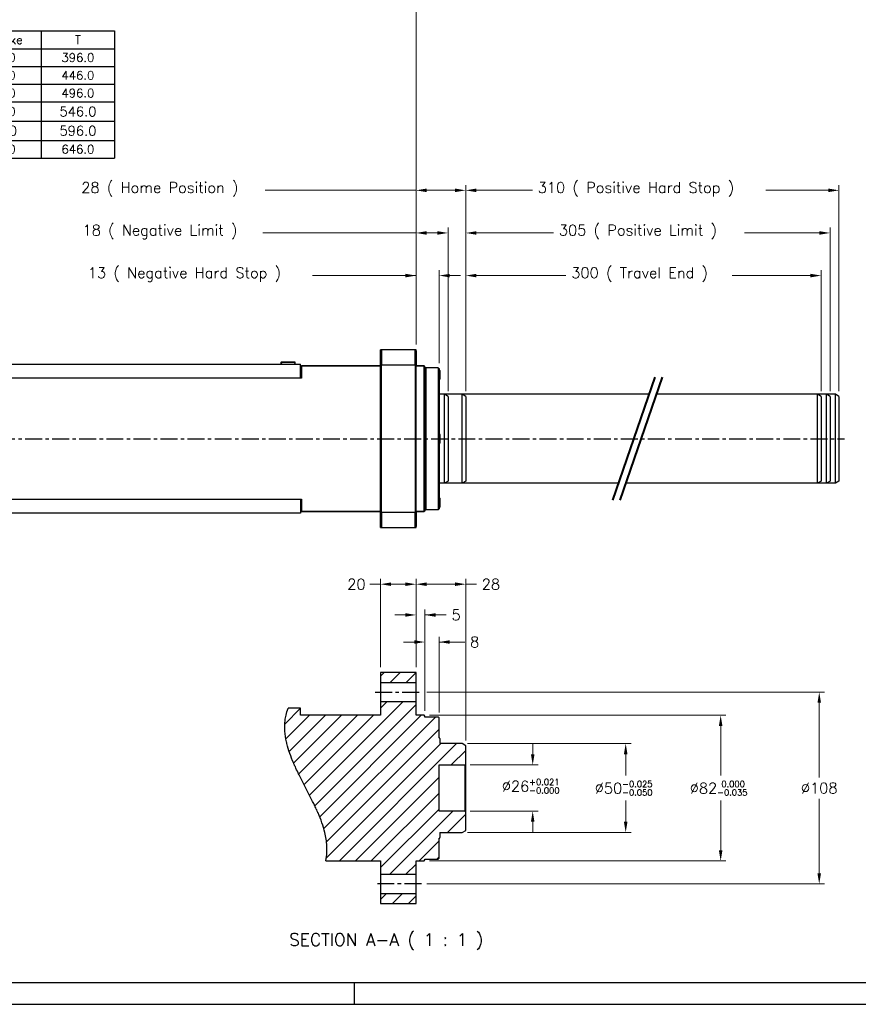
# Model space of a CAD drawing. Extents: x -428 to 763, y 561 to 1437.
# Tile 4 of 12: x -21 to 451, y 596 to 1150. Entities that reach past the tile are written whole.
import ezdxf

# ---------------------------------------------------------------- set-up
doc = ezdxf.new("R2010")
doc.units = 0
doc.header["$LTSCALE"] = 25.4
for name, pattern in [('AM_ISO08W050x2', [9, 6, -0.75, 1.5, -0.75]), ('CENTER', [2, 1.25, -0.25, 0.25, -0.25]), ('CHAIN', [0.3543, 0.2362, -0.0295, 0.0591, -0.0295]), ('PHANTOM', [63.5, 31.75, -6.35, 6.35, -6.35, 6.35, -6.35])]:
    doc.linetypes.add(name, pattern=pattern)
doc.layers.get('0').update_dxf_attribs({"linetype": 'CONTINUOUS'})
doc.layers.get('Defpoints').update_dxf_attribs({"linetype": 'CONTINUOUS'})
for name, color, linetype in [('ATA-CENTER', 133, 'CENTER'), ('ATA-HATCH', 252, 'CONTINUOUS'), ('ATA-TEXT', 7, 'CONTINUOUS')]:
    doc.layers.add(name, color=color, linetype=linetype)
doc.layers.add('ATA-DIM', color=252, linetype='CONTINUOUS', lineweight=25)
doc.layers.add('ATA-SECTION', color=3, linetype='CHAIN', lineweight=40)
doc.styles.get("Standard").update_dxf_attribs({"font": 'simplex.shx'})
doc.dimstyles.new('ata_A0', dxfattribs={"dimtxt": 6, "dimasz": 6, "dimexe": 3, "dimexo": 3, "dimgap": 3, "dimtad": 0, "dimtih": 1, "dimtoh": 1, "dimdec": 6, "dimdsep": 46, "dimtxsty": 'Standard', "dimcen": 0, "dimclrd": 252, "dimclre": 252, "dimclrt": 4, "dimadec": 6, "dimazin": 2, "dimtfac": 1, "dimtdec": 6, "dimtofl": 0, "dimtmove": 0, "dimatfit": 3, "dimfxl": 0, "dimtolj": 1, "dimtzin": 0, "dimlwd": 0, "dimlwe": 0, "dimarcsym": 0})

# ---------------------------------------------------------------- blocks, each defined once
blk = doc.blocks.new('*D8408')
at = {"layer": 'ATA-DIM', "color": 252, "lineweight": 0}
for p, q in [((231.35, 742.69), (323.35, 742.69)), ((320.35, 736.69), (320.35, 724.69)), ((320.35, 698.69), (320.35, 710.69)), ((231.35, 692.69), (323.35, 692.69))]:
    blk.add_line(p, q, dxfattribs=at)
at = {"layer": 'ATA-DIM', "color": 252}
for points in [[(321.35, 736.69), (319.35, 736.69), (320.35, 742.69)], [(319.35, 698.69), (321.35, 698.69), (320.35, 692.69)]]:
    blk.add_solid(points, dxfattribs=at)
at = {"layer": 'Defpoints', "color": 0}
for p in [(228.35, 742.69), (228.35, 692.69), (320.35, 692.69)]:
    blk.add_point(p, dxfattribs=at)
at = {"layer": 'ATA-DIM', "color": 4, "insert": (302.96, 721.69), "char_height": 6, "attachment_point": 1}
blk.add_mtext('\\A1;%%c50{\\H3.428572;\\S-0.025^ -0.050;}', dxfattribs=at)
blk = doc.blocks.new('*D8407')
at = {"layer": 'ATA-DIM', "color": 252, "lineweight": 0}
for p, q in [((268.02, 736.69), (268.02, 742.69)), ((232.85, 730.69), (271.02, 730.69)), ((232.85, 704.69), (271.02, 704.69)), ((268.02, 698.69), (268.02, 692.69))]:
    blk.add_line(p, q, dxfattribs=at)
at = {"layer": 'ATA-DIM', "color": 252}
for points in [[(267.02, 736.69), (269.02, 736.69), (268.02, 730.69)], [(269.02, 698.69), (267.02, 698.69), (268.02, 704.69)]]:
    blk.add_solid(points, dxfattribs=at)
at = {"layer": 'Defpoints', "color": 0}
for p in [(229.85, 730.69), (268.02, 730.69), (229.85, 704.69)]:
    blk.add_point(p, dxfattribs=at)
at = {"layer": 'ATA-DIM', "color": 4, "insert": (250.63, 722.82), "char_height": 6, "attachment_point": 1}
blk.add_mtext('\\A1;%%c26{\\H3.428572;\\S+0.021^ -0.000;}', dxfattribs=at)
blk = doc.blocks.new('*D8403')
at = {"layer": 'ATA-DIM', "color": 252, "lineweight": 0}
for p, q in [((182.35, 832.46), (176.35, 832.46)), ((182.35, 785.69), (182.35, 835.46)), ((196.35, 832.46), (188.35, 832.46)), ((202.35, 785.69), (202.35, 835.46))]:
    blk.add_line(p, q, dxfattribs=at)
at = {"layer": 'ATA-DIM', "color": 252}
for points in [[(188.35, 833.46), (188.35, 831.46), (182.35, 832.46)], [(196.35, 831.46), (196.35, 833.46), (202.35, 832.46)]]:
    blk.add_solid(points, dxfattribs=at)
at = {"layer": 'Defpoints', "color": 0}
for p in [(182.35, 832.46), (182.35, 782.69), (202.35, 782.69)]:
    blk.add_point(p, dxfattribs=at)
at = {"layer": 'ATA-DIM', "color": 4, "insert": (163.63, 835.46), "char_height": 6, "attachment_point": 1}
blk.add_mtext('\\A1;20', dxfattribs=at)
blk = doc.blocks.new('*D8406')
at = {"layer": 'ATA-DIM', "color": 252, "lineweight": 0}
for p, q in [((201.35, 799.9), (195.35, 799.9)), ((207.35, 761.19), (207.35, 802.9)), ((215.35, 760.19), (215.35, 802.9)), ((215.35, 799.9), (229.78, 799.9)), ((221.35, 799.9), (227.35, 799.9))]:
    blk.add_line(p, q, dxfattribs=at)
at = {"layer": 'ATA-DIM', "color": 252}
for points in [[(201.35, 798.9), (201.35, 800.9), (207.35, 799.9)], [(221.35, 800.9), (221.35, 798.9), (215.35, 799.9)]]:
    blk.add_solid(points, dxfattribs=at)
at = {"layer": 'Defpoints', "color": 0}
for p in [(215.35, 799.9), (207.35, 758.19), (215.35, 757.19)]:
    blk.add_point(p, dxfattribs=at)
at = {"layer": 'ATA-DIM', "color": 4, "insert": (232.78, 802.9), "char_height": 6, "attachment_point": 1}
blk.add_mtext('\\A1;8', dxfattribs=at)
blk = doc.blocks.new('*D8405')
at = {"layer": 'ATA-DIM', "color": 252, "lineweight": 0}
for p, q in [((196.35, 815.14), (190.35, 815.14)), ((202.35, 785.69), (202.35, 818.14)), ((207.35, 761.19), (207.35, 818.14)), ((207.35, 815.14), (219.35, 815.14)), ((213.35, 815.14), (219.35, 815.14))]:
    blk.add_line(p, q, dxfattribs=at)
at = {"layer": 'ATA-DIM', "color": 252}
for points in [[(196.35, 814.14), (196.35, 816.14), (202.35, 815.14)], [(213.35, 816.14), (213.35, 814.14), (207.35, 815.14)]]:
    blk.add_solid(points, dxfattribs=at)
at = {"layer": 'Defpoints', "color": 0}
for p in [(202.35, 815.14), (202.35, 782.69), (207.35, 758.19)]:
    blk.add_point(p, dxfattribs=at)
at = {"layer": 'ATA-DIM', "color": 4, "insert": (222.35, 818.14), "char_height": 6, "attachment_point": 1}
blk.add_mtext('\\A1;5', dxfattribs=at)
blk = doc.blocks.new('*D8404')
at = {"layer": 'ATA-DIM', "color": 252, "lineweight": 0}
for p, q in [((202.35, 785.69), (202.35, 835.46)), ((208.35, 832.46), (224.35, 832.46)), ((230.35, 744.53), (230.35, 835.46)), ((230.35, 832.46), (236.35, 832.46))]:
    blk.add_line(p, q, dxfattribs=at)
at = {"layer": 'ATA-DIM', "color": 252}
for points in [[(208.35, 833.46), (208.35, 831.46), (202.35, 832.46)], [(224.35, 831.46), (224.35, 833.46), (230.35, 832.46)]]:
    blk.add_solid(points, dxfattribs=at)
at = {"layer": 'Defpoints', "color": 0}
for p in [(230.35, 832.46), (202.35, 782.69), (230.35, 741.53)]:
    blk.add_point(p, dxfattribs=at)
at = {"layer": 'ATA-DIM', "color": 4, "insert": (239.35, 835.46), "char_height": 6, "attachment_point": 1}
blk.add_mtext('\\A1;28', dxfattribs=at)
blk = doc.blocks.new('*D8398')
at = {"layer": 'ATA-DIM', "color": 252, "lineweight": 0}
for p, q in [((202.35, 1054.21), (117.45, 1054.21)), ((202.35, 967.37), (202.35, 1057.21)), ((208.35, 1054.21), (224.35, 1054.21)), ((230.35, 941.21), (230.35, 1057.21))]:
    blk.add_line(p, q, dxfattribs=at)
at = {"layer": 'ATA-DIM', "color": 252}
for points in [[(208.35, 1055.21), (208.35, 1053.21), (202.35, 1054.21)], [(224.35, 1053.21), (224.35, 1055.21), (230.35, 1054.21)]]:
    blk.add_solid(points, dxfattribs=at)
at = {"layer": 'Defpoints', "color": 0}
for p in [(230.35, 1054.21), (202.35, 964.37), (230.35, 938.21)]:
    blk.add_point(p, dxfattribs=at)
at = {"layer": 'ATA-DIM', "color": 4, "insert": (13.95, 1058.77), "char_height": 6, "attachment_point": 1}
blk.add_mtext('\\A1;28 ( Home Position )', dxfattribs=at)
blk = doc.blocks.new('*D8397')
at = {"layer": 'ATA-DIM', "color": 252, "lineweight": 0}
for p, q in [((202.35, 967.37), (202.35, 1033.21)), ((220.35, 941.21), (220.35, 1033.21)), ((202.35, 1030.21), (116.08, 1030.21)), ((214.35, 1030.21), (208.35, 1030.21))]:
    blk.add_line(p, q, dxfattribs=at)
at = {"layer": 'ATA-DIM', "color": 252}
for points in [[(208.35, 1031.21), (208.35, 1029.21), (202.35, 1030.21)], [(214.35, 1029.21), (214.35, 1031.21), (220.35, 1030.21)]]:
    blk.add_solid(points, dxfattribs=at)
at = {"layer": 'Defpoints', "color": 0}
for p in [(202.35, 1030.21), (202.35, 964.37), (220.35, 938.21)]:
    blk.add_point(p, dxfattribs=at)
at = {"layer": 'ATA-DIM', "color": 4, "insert": (14.68, 1034.77), "char_height": 6, "attachment_point": 1}
blk.add_mtext('\\A1;18 ( Negative Limit )', dxfattribs=at)
blk = doc.blocks.new('*D8396')
at = {"layer": 'ATA-DIM', "color": 252, "lineweight": 0}
for p, q in [((202.35, 967.37), (202.35, 1009.21)), ((215.35, 956.84), (215.35, 1009.21)), ((202.35, 1006.21), (144, 1006.21)), ((196.35, 1006.21), (190.35, 1006.21)), ((221.35, 1006.21), (227.35, 1006.21))]:
    blk.add_line(p, q, dxfattribs=at)
at = {"layer": 'ATA-DIM', "color": 252}
for points in [[(196.35, 1005.21), (196.35, 1007.21), (202.35, 1006.21)], [(221.35, 1007.21), (221.35, 1005.21), (215.35, 1006.21)]]:
    blk.add_solid(points, dxfattribs=at)
at = {"layer": 'Defpoints', "color": 0}
for p in [(215.35, 1006.21), (202.35, 964.37), (215.35, 953.84)]:
    blk.add_point(p, dxfattribs=at)
at = {"layer": 'ATA-DIM', "color": 4, "insert": (17.64, 1010.77), "char_height": 6, "attachment_point": 1}
blk.add_mtext('\\A1;13 ( Negative Hard Stop )', dxfattribs=at)
blk = doc.blocks.new('*T8412')
at = {"color": 0, "lineweight": -2}
for p, q in [((0, 0), (82.51, 0)), ((0, 0), (0, -71.6)), ((41.26, 0), (41.26, -71.6)), ((82.51, 0), (82.51, -71.6)), ((0, -10), (82.51, -10)), ((0, -20), (82.51, -20)), ((0, -30), (82.51, -30)), ((0, -40), (82.51, -40)), ((0, -50.8), (82.51, -50.8)), ((0, -61.6), (82.51, -61.6)), ((0, -71.6), (82.51, -71.6))]:
    blk.add_line(p, q, dxfattribs=at)
at = {"color": 0, "width": 37.6557, "attachment_point": 5}
for s, insert, char_height in [('Stroke', (20.63, -5), 4.8), ('T', (61.88, -5), 4.8), ('150', (20.63, -15), 4.8), ('396.0', (61.88, -15), 4.8), ('200', (20.63, -25), 4.8), ('446.0', (61.88, -25), 4.8), ('250', (20.63, -35), 4.8), ('496.0', (61.88, -35), 4.8), ('300', (20.63, -45.4), 4.8), ('546.0', (61.88, -45.4), 5.4), ('350', (20.63, -56.2), 5.4), ('596.0', (61.88, -56.2), 5.4), ('400', (20.63, -66.6), 4.8), ('646.0', (61.88, -66.6), 4.8)]:
    blk.add_mtext(s, dxfattribs=dict(at, insert=insert, char_height=char_height))
blk = doc.blocks.new('*D8402')
at = {"layer": 'ATA-DIM', "color": 252, "lineweight": 0}
for p, q in [((-343.65, 1040.87), (-343.65, 1167.37)), ((-337.65, 1164.37), (-91.43, 1164.37)), ((196.35, 1164.37), (-70.37, 1164.37)), ((202.35, 967.37), (202.35, 1167.37))]:
    blk.add_line(p, q, dxfattribs=at)
at = {"layer": 'ATA-DIM', "color": 252}
for points in [[(-337.65, 1165.37), (-337.65, 1163.37), (-343.65, 1164.37)], [(196.35, 1163.37), (196.35, 1165.37), (202.35, 1164.37)]]:
    blk.add_solid(points, dxfattribs=at)
at = {"layer": 'Defpoints', "color": 0}
for p in [(202.35, 1164.37), (-343.65, 1037.87), (202.35, 964.37)]:
    blk.add_point(p, dxfattribs=at)
at = {"layer": 'ATA-DIM', "color": 4, "insert": (-88.43, 1167.37), "char_height": 6, "attachment_point": 1}
blk.add_mtext('\\A1;546', dxfattribs=at)
blk = doc.blocks.new('*D8413')
at = {"layer": 'ATA-DIM', "color": 252, "lineweight": 0}
for p, q in [((208.35, 771.69), (432.27, 771.69)), ((429.27, 765.69), (429.27, 723.69)), ((429.27, 669.69), (429.27, 711.69)), ((208.35, 663.69), (432.27, 663.69))]:
    blk.add_line(p, q, dxfattribs=at)
at = {"layer": 'ATA-DIM', "color": 252}
for points in [[(430.27, 765.69), (428.27, 765.69), (429.27, 771.69)], [(428.27, 669.69), (430.27, 669.69), (429.27, 663.69)]]:
    blk.add_solid(points, dxfattribs=at)
at = {"layer": 'Defpoints', "color": 0}
for p in [(205.35, 771.69), (205.35, 663.69), (429.27, 663.69)]:
    blk.add_point(p, dxfattribs=at)
at = {"layer": 'ATA-DIM', "color": 4, "insert": (429.27, 717.69), "char_height": 6, "attachment_point": 5}
blk.add_mtext('\\A1;%%C108', dxfattribs=at)
blk = doc.blocks.new('*D8409')
at = {"layer": 'ATA-DIM', "color": 252, "lineweight": 0}
for p, q in [((209.85, 758.69), (376.8, 758.69)), ((373.8, 752.69), (373.8, 724.69)), ((373.8, 682.69), (373.8, 710.69)), ((209.85, 676.69), (376.8, 676.69))]:
    blk.add_line(p, q, dxfattribs=at)
at = {"layer": 'ATA-DIM', "color": 252}
for points in [[(374.8, 752.69), (372.8, 752.69), (373.8, 758.69)], [(372.8, 682.69), (374.8, 682.69), (373.8, 676.69)]]:
    blk.add_solid(points, dxfattribs=at)
at = {"layer": 'Defpoints', "color": 0}
for p in [(206.85, 758.69), (206.85, 676.69), (373.8, 676.69)]:
    blk.add_point(p, dxfattribs=at)
at = {"layer": 'ATA-DIM', "color": 4, "insert": (356.41, 721.69), "char_height": 6, "attachment_point": 1}
blk.add_mtext('\\A1;%%c82{\\H3.428572;\\S 0.000^ -0.035;}', dxfattribs=at)
blk = doc.blocks.new('*D8395')
at = {"layer": 'ATA-DIM', "color": 252, "lineweight": 0}
for p, q in [((230.35, 941.21), (230.35, 1057.21)), ((236.35, 1054.21), (267.85, 1054.21)), ((434.35, 1054.21), (399.19, 1054.21)), ((440.35, 941.21), (440.35, 1057.21))]:
    blk.add_line(p, q, dxfattribs=at)
at = {"layer": 'ATA-DIM', "color": 252}
for points in [[(236.35, 1055.21), (236.35, 1053.21), (230.35, 1054.21)], [(434.35, 1053.21), (434.35, 1055.21), (440.35, 1054.21)]]:
    blk.add_solid(points, dxfattribs=at)
at = {"layer": 'Defpoints', "color": 0}
for p in [(440.35, 1054.21), (230.35, 938.21), (440.35, 938.21)]:
    blk.add_point(p, dxfattribs=at)
at = {"layer": 'ATA-DIM', "color": 4, "insert": (270.85, 1058.77), "char_height": 6, "attachment_point": 1}
blk.add_mtext('\\A1;310 ( Positive Hard Stop )', dxfattribs=at)
blk = doc.blocks.new('*D8394')
at = {"layer": 'ATA-DIM', "color": 252, "lineweight": 0}
for p, q in [((230.35, 941.21), (230.35, 1033.21)), ((435.35, 941.21), (435.35, 1033.21)), ((236.35, 1030.21), (279.76, 1030.21)), ((429.35, 1030.21), (387.28, 1030.21))]:
    blk.add_line(p, q, dxfattribs=at)
at = {"layer": 'ATA-DIM', "color": 252}
for points in [[(236.35, 1031.21), (236.35, 1029.21), (230.35, 1030.21)], [(429.35, 1029.21), (429.35, 1031.21), (435.35, 1030.21)]]:
    blk.add_solid(points, dxfattribs=at)
at = {"layer": 'Defpoints', "color": 0}
for p in [(435.35, 1030.21), (230.35, 938.21), (435.35, 938.21)]:
    blk.add_point(p, dxfattribs=at)
at = {"layer": 'ATA-DIM', "color": 4, "insert": (282.76, 1034.77), "char_height": 6, "attachment_point": 1}
blk.add_mtext('\\A1;305 ( Positive Limit )', dxfattribs=at)
blk = doc.blocks.new('*D8393')
at = {"layer": 'ATA-DIM', "color": 252, "lineweight": 0}
for p, q in [((230.35, 941.21), (230.35, 1009.21)), ((430.35, 941.21), (430.35, 1009.21)), ((236.35, 1006.21), (286.75, 1006.21)), ((424.35, 1006.21), (380.29, 1006.21))]:
    blk.add_line(p, q, dxfattribs=at)
at = {"layer": 'ATA-DIM', "color": 252}
for points in [[(236.35, 1007.21), (236.35, 1005.21), (230.35, 1006.21)], [(424.35, 1005.21), (424.35, 1007.21), (430.35, 1006.21)]]:
    blk.add_solid(points, dxfattribs=at)
at = {"layer": 'Defpoints', "color": 0}
for p in [(230.35, 1006.21), (230.35, 938.21), (430.35, 938.21)]:
    blk.add_point(p, dxfattribs=at)
at = {"layer": 'ATA-DIM', "color": 4, "insert": (289.75, 1010.77), "char_height": 6, "attachment_point": 1}
blk.add_mtext('\\A1;300 ( Travel End )', dxfattribs=at)
blk = doc.blocks.new('ata-Border-A0-002')
blk.add_line((1179, 12), (10, 12))
at = {"color": 253, "ltscale": 0.5}
for p, q in [((596, 12), (596, 0)), ((0, 0), (1189, 0))]:
    blk.add_line(p, q, dxfattribs=at)

msp = doc.modelspace()

# ---------------------------------------------------------------- hatches: boundary and pattern name
at = {"layer": 'ATA-HATCH'}
h = msp.add_hatch(dxfattribs=at)
h.set_pattern_fill('ANSI31', color=256, scale=2)
h.set_pattern_definition([(45, (-2001.0256, -836.9805), (-4.490128, 4.490128), [])])
edge = h.paths.add_edge_path()
edge.add_line((215.3455306, 730.685033), (229.8455306, 730.685033))
edge.add_line((229.8455306, 730.685033), (230.3455306, 731.185033))
edge.add_line((230.3455306, 731.185033), (230.3455306, 741.5303325))
edge.add_line((230.3455306, 741.5303325), (228.3455306, 742.685033))
edge.add_line((228.3455306, 742.685033), (215.7455306, 742.685033))
edge.add_line((215.7455306, 742.685033), (215.7455306, 745.5908771))
edge.add_arc((215.4455306, 745.5908771), 0.3, 0, 109.471220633)
edge.add_line((215.3455306, 745.8737198), (215.3455306, 757.185033))
edge.add_line((215.3455306, 757.185033), (214.8455306, 757.685033))
edge.add_line((214.8455306, 757.685033), (207.3455306, 757.685033))
edge.add_line((207.3455306, 757.685033), (207.3455306, 758.185033))
edge.add_line((207.3455306, 758.185033), (206.8455306, 758.685033))
edge.add_line((206.8455306, 758.685033), (202.3455306, 758.685033))
edge.add_line((202.3455306, 758.685033), (202.3455306, 766.185033))
edge.add_line((202.3455306, 766.185033), (182.3455306, 766.185033))
edge.add_line((182.3455306, 766.185033), (182.3455306, 758.685033))
edge.add_line((182.3455306, 758.685033), (137.3455306, 758.685033))
edge.add_line((137.3455306, 758.685033), (137.3455306, 762.5863136))
edge.add_line((137.3455306, 762.5863136), (130.3091602, 762.5863136))
edge.add_spline(control_points=[(130.3091602, 762.5863136), (129.8370164, 761.2979739), (129.4587758, 759.9980844), (129.1707338, 758.685033)], knot_values=[0.2004269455, 0.2004269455, 0.2004269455, 0.2004269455, 0.7655827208, 0.7655827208, 0.7655827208, 0.7655827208], degree=3, periodic=0)
edge.add_spline(control_points=[(129.1707341, 758.685033), (128.9539515, 757.6968234), (128.7873891, 756.6971823), (128.2053406, 751.6506386), (128.5581149, 747.6422288), (129.4357547, 743.685033)], knot_values=[0.0513118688, 0.0513118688, 0.0513118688, 0.0513118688, 0.3567929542, 0.3567929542, 1.574430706, 1.574430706, 1.574430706, 1.574430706], degree=3, periodic=0)
edge.add_spline(control_points=[(129.4357547, 743.685033), (129.4357547, 743.685033), (129.4417437, 743.6579163), (129.4719822, 743.522703), (129.5037444, 743.381162), (129.5827235, 743.0424814), (129.6218368, 742.8772107), (129.6687674, 742.6850248)], knot_values=[4.7025939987, 4.7025939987, 4.7025939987, 4.7025939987, 4.9087164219, 4.9087164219, 5.2172413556, 5.2172413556, 5.428494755, 5.428494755, 5.428494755, 5.428494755], degree=3, periodic=0)
edge.add_spline(control_points=[(129.6688045, 742.685033), (130.5642015, 739.0179298), (131.9020948, 735.3514819), (133.4877711, 731.685033)], knot_values=[4.0758791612, 4.0758791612, 4.0758791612, 4.0758791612, 5.2131764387, 5.2131764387, 5.2131764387, 5.2131764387], degree=3, periodic=0)
edge.add_spline(control_points=[(133.4877711, 731.685033), (133.4877711, 731.685033), (133.4879504, 731.6846185), (133.4907665, 731.6781071), (133.5016383, 731.6529556), (133.5497966, 731.5418436), (133.5974451, 731.4320273), (133.8208742, 730.9211969), (134.0801586, 730.3329336), (134.8464617, 728.6550243), (135.3759452, 727.5255382), (136.1682256, 725.8966816), (136.3406916, 725.545081), (136.5185469, 725.1851462)], knot_values=[9.8373021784, 9.8373021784, 9.8373021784, 9.8373021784, 9.8560179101, 9.8560179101, 9.9842868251, 9.9842868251, 10.1764738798, 10.1764738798, 10.631769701, 10.631769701, 11.1548667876, 11.1548667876, 11.2938487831, 11.2938487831, 11.2938487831, 11.2938487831], degree=3, periodic=0)
edge.add_spline(control_points=[(136.5183701, 725.185033), (138.9875059, 720.185033), (141.7035553, 715.185033), (144.1726911, 710.185033)], knot_values=[0.0556892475, 0.0556892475, 0.0556892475, 0.0556892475, 1.7263666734, 1.7263666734, 1.7263666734, 1.7263666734], degree=3, periodic=0)
edge.add_spline(control_points=[(144.1725238, 710.1849356), (144.583771, 709.3519605), (144.9651748, 708.5659625), (145.7771256, 706.8602232), (146.1687066, 706.0102269), (146.6637596, 704.9139914), (146.8185397, 704.5648549), (147.0337242, 704.0756377), (147.1049227, 703.9118998), (147.1755681, 703.7491266), (147.1923063, 703.7104248), (147.2019916, 703.6880358), (147.2032901, 703.685033), (147.2032901, 703.685033)], knot_values=[6.6213800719, 6.6213800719, 6.6213800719, 6.6213800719, 6.9431228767, 6.9431228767, 7.382005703, 7.382005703, 7.6582233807, 7.6582233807, 7.8888572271, 7.8888572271, 8.0262836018, 8.0262836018, 8.0766679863, 8.0766679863, 8.0766679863, 8.0766679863], degree=3, periodic=0)
edge.add_spline(control_points=[(147.2032901, 703.685033), (148.7862268, 700.024919), (150.1256264, 696.3571874), (151.0222567, 692.685033)], knot_values=[0.051342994, 0.051342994, 0.051342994, 0.051342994, 1.1826401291, 1.1826401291, 1.1826401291, 1.1826401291], degree=3, periodic=0)
edge.add_spline(control_points=[(151.0222567, 692.685033), (151.6236752, 690.2219203), (152.0356013, 687.716828), (152.1745201, 685.185033)], knot_values=[0.0500747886, 0.0500747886, 0.0500747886, 0.0500747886, 0.8112703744, 0.8112703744, 0.8112703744, 0.8112703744], degree=3, periodic=0)
edge.add_spline(control_points=[(152.1745201, 685.185033), (152.2912437, 683.057746), (152.2146818, 680.9222908), (151.799235, 678.0735943), (151.671661, 677.3748928), (151.5203271, 676.685033)], knot_values=[1.0445416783, 1.0445416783, 1.0445416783, 1.0445416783, 1.692558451, 1.692558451, 1.9068351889, 1.9068351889, 1.9068351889, 1.9068351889], degree=3, periodic=0)
edge.add_line((151.5203271, 676.685033), (182.3455306, 676.685033))
edge.add_line((182.3455306, 676.685033), (182.3455306, 669.185033))
edge.add_line((182.3455306, 669.185033), (202.3455306, 669.185033))
edge.add_line((202.3455306, 669.185033), (202.3455306, 676.685033))
edge.add_line((202.3455306, 676.685033), (206.8455306, 676.685033))
edge.add_line((206.8455306, 676.685033), (207.3455306, 677.185033))
edge.add_line((207.3455306, 677.185033), (207.3455306, 677.685033))
edge.add_line((207.3455306, 677.685033), (214.8455306, 677.685033))
edge.add_line((214.8455306, 677.685033), (215.3455306, 678.185033))
edge.add_line((215.3455306, 678.185033), (215.3455306, 689.4963462))
edge.add_arc((215.4455306, 689.7791889), 0.3, 250.528779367, 360)
edge.add_line((215.7455306, 689.7791889), (215.7455306, 692.685033))
edge.add_line((215.7455306, 692.685033), (228.3455306, 692.685033))
edge.add_line((228.3455306, 692.685033), (230.3455306, 693.8397335))
edge.add_line((230.3455306, 693.8397335), (230.3455306, 704.185033))
edge.add_line((230.3455306, 704.185033), (229.8455306, 704.685033))
edge.add_line((229.8455306, 704.685033), (215.3455306, 704.685033))
edge.add_line((215.3455306, 704.685033), (215.3455306, 715.560033))
edge.add_line((215.3455306, 715.560033), (215.3455306, 719.810033))
edge.add_line((215.3455306, 719.810033), (215.3455306, 730.685033))
h.paths.add_polyline_path([(202.3455306, 782.685033), (182.3455306, 782.685033), (182.3455306, 777.185033), (202.3455306, 777.185033)])
h.paths.add_polyline_path([(202.3455306, 658.185033), (182.3455306, 658.185033), (182.3455306, 652.685033), (202.3455306, 652.685033)])

# ---------------------------------------------------------------- linework, layer by layer
for p, q in [((182.3455306, 864.3674683), (182.3455306, 964.3674683)), ((202.3455306, 964.3674683), (182.3455306, 964.3674683)), ((182.3455306, 963.8674683), (182.8455306, 964.3674683)), ((182.3455306, 955.7196145), (182.3455306, 963.8674683)), ((201.8455306, 964.3674683), (182.8455306, 964.3674683)), ((182.8455306, 964.3674683), (182.8455306, 955.9005876)), ((202.3455306, 963.8674683), (201.8455306, 964.3674683)), ((201.8455306, 955.9005876), (201.8455306, 964.3674683)), ((202.3455306, 864.3674683), (202.3455306, 964.3674683)), ((202.3455306, 963.8674683), (202.3455306, 955.7196145)), ((-232.6544694, 956.3674683), (137.3455306, 956.3674683)), ((126.3455306, 957.3674683), (126.3455306, 956.9674683)), ((126.3455306, 956.9674683), (126.3455306, 956.3674683)), ((126.4455306, 956.9674683), (126.3455306, 956.9674683)), ((127.0455306, 957.4674683), (126.4455306, 957.4674683)), ((126.4455306, 956.9674683), (126.5455306, 956.9674683)), ((126.5355306, 956.5523586), (126.5355306, 956.6057624)), ((126.5355306, 956.6057624), (126.5455306, 956.6057624)), ((126.5355306, 956.4872246), (126.5355306, 956.5523586)), ((126.5355306, 956.5523586), (126.5455306, 956.5523586)), ((126.5355306, 956.4674683), (126.5355306, 956.4872246)), ((126.5355306, 956.4872246), (126.5455306, 956.4872246)), ((126.5455306, 956.4674683), (126.5355306, 956.4674683)), ((126.5355306, 956.4674683), (126.5355306, 956.3674683)), ((126.5455306, 956.3674683), (126.5455306, 956.9674683)), ((126.5555306, 956.3674683), (126.5555306, 956.9574683)), ((133.6455306, 957.4674683), (127.0455306, 957.4674683)), ((127.0555306, 957.4574683), (133.6355306, 957.4574683)), ((134.2455306, 957.4674683), (133.6455306, 957.4674683)), ((134.1355306, 956.9574683), (134.1355306, 956.3674683)), ((134.2455306, 956.9674683), (134.1455306, 956.9674683)), ((134.1455306, 956.9674683), (134.1455306, 956.3674683)), ((134.2455306, 956.9674683), (134.3455306, 956.9674683)), ((134.3455306, 956.9674683), (134.3455306, 957.3674683)), ((134.3455306, 956.3674683), (134.3455306, 956.9674683)), ((137.3455306, 948.3674683), (137.3455306, 956.3674683)), ((137.3455306, 955.3674683), (182.3455306, 955.3674683)), ((137.3455306, 954.8674683), (137.8455306, 955.3674683)), ((182.3455306, 955.3674683), (137.8455306, 955.3674683)), ((137.8455306, 955.3674683), (137.8455306, 948.3674683)), ((182.3455306, 955.9005876), (202.3455306, 955.9005876)), ((182.3455306, 955.7196145), (182.3455306, 873.015322)), ((182.8455306, 955.9005876), (201.8455306, 955.9005876)), ((182.8455306, 872.834349), (182.8455306, 955.9005876)), ((201.8455306, 955.9005876), (201.8455306, 872.834349)), ((202.3455306, 873.015322), (202.3455306, 955.7196145)), ((202.3455306, 955.3674683), (206.8455306, 955.3674683)), ((206.8455306, 955.3674683), (202.3455306, 955.3674683)), ((206.8455306, 873.3674683), (206.8455306, 955.3674683)), ((207.3455306, 954.8674683), (206.8455306, 955.3674683)), ((207.3455306, 954.8674683), (206.8455306, 955.3674683)), ((206.8455306, 873.3674683), (206.8455306, 955.3674683)), ((207.3455306, 954.8674683), (207.3455306, 873.8674683)), ((207.3455306, 954.8674683), (207.3455306, 873.8674683)), ((207.3455306, 953.8674683), (207.8455306, 954.3674683)), ((214.8455306, 954.3674683), (207.3455306, 954.3674683)), ((207.8455306, 954.3674683), (207.8455306, 874.3674683)), ((214.8455306, 954.3674683), (207.8455306, 954.3674683)), ((214.8455306, 954.3674683), (214.8455306, 874.3674683)), ((215.2205306, 953.9924683), (214.8455306, 954.3674683)), ((215.2205306, 953.9924683), (214.8455306, 954.3674683)), ((214.8455306, 954.3674683), (214.8455306, 874.3674683)), ((215.2212549, 953.9915982), (215.3455306, 953.8422947)), ((215.2212549, 953.9915982), (215.3455306, 953.8422947)), ((215.3455306, 953.8422947), (215.3455306, 915.7774618)), ((215.3455306, 953.8422947), (215.3455306, 915.7774618)), ((137.3455306, 948.3674683), (-232.6544694, 948.3674683)), ((137.8455306, 948.3674683), (137.3455306, 948.3674683)), ((215.4455306, 953.1174683), (215.3455306, 953.1174683)), ((215.7455306, 952.8174683), (215.7455306, 947.9174683)), ((215.4455306, 947.6174683), (215.3455306, 947.6174683)), ((333.3600617, 939.3674683), (215.3455306, 939.3674683)), ((228.3455306, 939.3674683), (215.3455306, 939.3674683)), ((230.3455306, 938.2127678), (228.3455306, 939.3674683)), ((228.3455306, 889.3674683), (228.3455306, 939.3674683)), ((230.3455306, 938.2127678), (228.3455306, 939.3674683)), ((228.3455306, 889.3674683), (228.3455306, 939.3674683)), ((230.3455306, 938.2127678), (230.3455306, 890.5221688)), ((230.3455306, 938.2127678), (230.3455306, 890.5221688)), ((433.3455306, 939.3674683), (337.5891132, 939.3674683)), ((215.4455306, 917.1174683), (215.3455306, 917.1174683)), ((215.3455306, 912.9574748), (215.3455306, 915.7774618)), ((215.7455306, 916.8174683), (215.7455306, 911.9174683)), ((215.3455306, 912.9574748), (215.3455306, 874.8926419)), ((215.3455306, 912.9574748), (215.3455306, 874.8926419)), ((215.4455306, 911.6174683), (215.3455306, 911.6174683)), ((228.3455306, 889.3674683), (215.3455306, 889.3674683)), ((228.3455306, 889.3674683), (215.3455306, 889.3674683)), ((230.3455306, 890.5221688), (228.3455306, 889.3674683)), ((230.3455306, 890.5221688), (228.3455306, 889.3674683)), ((-232.6544694, 880.3674683), (137.3455306, 880.3674683)), ((137.3455306, 880.3674683), (137.8455306, 880.3674683)), ((137.3455306, 880.3674683), (137.3455306, 872.3674683)), ((137.8455306, 880.3674683), (137.8455306, 873.3674683)), ((215.4455306, 881.1174683), (215.3455306, 881.1174683)), ((215.7455306, 880.8174683), (215.7455306, 875.9174683)), ((137.3455306, 872.3674683), (-232.6544694, 872.3674683)), ((137.3455306, 873.8674683), (137.8455306, 873.3674683)), ((137.3455306, 873.3674683), (182.3455306, 873.3674683)), ((182.3455306, 873.3674683), (137.8455306, 873.3674683)), ((182.3455306, 864.8674683), (182.3455306, 873.015322)), ((202.3455306, 872.834349), (182.3455306, 872.834349)), ((201.8455306, 872.834349), (182.8455306, 872.834349)), ((182.8455306, 872.834349), (182.8455306, 864.3674683)), ((201.8455306, 864.3674683), (201.8455306, 872.834349)), ((202.3455306, 873.3674683), (206.8455306, 873.3674683)), ((206.8455306, 873.3674683), (202.3455306, 873.3674683)), ((202.3455306, 873.015322), (202.3455306, 864.8674683)), ((207.3455306, 873.8674683), (206.8455306, 873.3674683)), ((207.3455306, 873.8674683), (206.8455306, 873.3674683)), ((207.3455306, 874.8674683), (207.8455306, 874.3674683)), ((214.8455306, 874.3674683), (207.3455306, 874.3674683)), ((214.8455306, 874.3674683), (207.8455306, 874.3674683)), ((215.2205306, 874.7424683), (214.8455306, 874.3674683)), ((215.2205306, 874.7424683), (214.8455306, 874.3674683)), ((215.3455306, 874.8926419), (215.2212549, 874.7433384)), ((215.3455306, 874.8926419), (215.2212549, 874.7433384)), ((215.4455306, 875.6174683), (215.3455306, 875.6174683)), ((182.3455306, 864.8674683), (182.8455306, 864.3674683)), ((201.8455306, 864.3674683), (202.3455306, 864.8674683)), ((182.3455306, 864.3674683), (202.3455306, 864.3674683)), ((182.8455306, 864.3674683), (201.8455306, 864.3674683)), ((202.3455306, 782.685033), (182.3455306, 782.685033)), ((182.3455306, 782.685033), (182.3455306, 758.685033)), ((202.3455306, 758.685033), (202.3455306, 782.685033)), ((182.3455306, 777.185033), (202.3455306, 777.185033)), ((202.3455306, 766.185033), (182.3455306, 766.185033)), ((137.3455306, 762.5863136), (130.3091602, 762.5863136)), ((137.3455306, 758.685033), (137.3455306, 762.5863136)), ((182.3455306, 758.685033), (137.3455306, 758.685033)), ((206.8455306, 758.685033), (202.3455306, 758.685033)), ((207.3455306, 758.185033), (206.8455306, 758.685033)), ((207.3455306, 757.685033), (207.3455306, 758.185033)), ((214.8455306, 757.685033), (207.3455306, 757.685033)), ((215.3455306, 757.185033), (214.8455306, 757.685033)), ((215.3455306, 745.8908771), (215.3455306, 757.185033)), ((215.4455306, 745.8908771), (215.3455306, 745.8908771)), ((215.7455306, 745.5908771), (215.7455306, 742.685033)), ((228.3455306, 742.685033), (215.7455306, 742.685033)), ((230.3455306, 741.5303325), (228.3455306, 742.685033)), ((230.3455306, 693.8397335), (230.3455306, 741.5303325)), ((215.3455306, 730.685033), (229.8455306, 730.685033)), ((215.3455306, 704.685033), (215.3455306, 730.685033)), ((229.8455306, 730.685033), (230.3455306, 731.185033)), ((229.8455306, 730.685033), (229.8455306, 704.685033)), ((229.8455306, 704.685033), (215.3455306, 704.685033)), ((230.3455306, 704.185033), (229.8455306, 704.685033)), ((228.3455306, 692.685033), (230.3455306, 693.8397335)), ((215.4455306, 689.4791889), (215.3455306, 689.4791889)), ((215.3455306, 678.185033), (215.3455306, 689.4791889)), ((215.7455306, 692.685033), (215.7455306, 689.7791889)), ((215.7455306, 692.685033), (228.3455306, 692.685033)), ((151.5203271, 676.685033), (182.3455306, 676.685033)), ((182.3455306, 676.685033), (182.3455306, 652.685033)), ((202.3455306, 652.685033), (202.3455306, 676.685033)), ((202.3455306, 676.685033), (206.8455306, 676.685033)), ((206.8455306, 676.685033), (207.3455306, 677.185033)), ((207.3455306, 677.185033), (207.3455306, 677.685033)), ((207.3455306, 677.685033), (214.8455306, 677.685033)), ((214.8455306, 677.685033), (215.3455306, 678.185033)), ((182.3455306, 669.185033), (202.3455306, 669.185033)), ((202.3455306, 658.185033), (182.3455306, 658.185033)), ((182.3455306, 652.685033), (202.3455306, 652.685033))]:
    msp.add_line(p, q)
at = {"color": 251, "linetype": 'PHANTOM'}
for p, q in [((333.3600617, 939.3674683), (215.3455306, 939.3674683)), ((438.3455306, 939.3674683), (337.5891132, 939.3674683)), ((438.3455306, 889.3674683), (438.3455306, 939.3674683)), ((316.1987097, 889.3674683), (215.3455306, 889.3674683)), ((438.3455306, 889.3674683), (320.4277612, 889.3674683))]:
    msp.add_line(p, q, dxfattribs=at)
at = {"color": 251, "linetype": 'PHANTOM', "ltscale": 0.010085}
for p, q in [((220.3455306, 938.2127678), (218.3455306, 939.3674683)), ((430.3455306, 938.2127678), (428.3455306, 939.3674683)), ((435.3455306, 938.2127678), (433.3455306, 939.3674683)), ((440.3455306, 938.2127678), (438.3455306, 939.3674683)), ((220.3455306, 890.5221688), (218.3455306, 889.3674683)), ((430.3455306, 890.5221688), (428.3455306, 889.3674683)), ((435.3455306, 890.5221688), (433.3455306, 889.3674683)), ((440.3455306, 890.5221688), (438.3455306, 889.3674683))]:
    msp.add_line(p, q, dxfattribs=at)
at = {"color": 251, "linetype": 'PHANTOM', "ltscale": 0.073622}
for p, q in [((218.3455306, 889.3674683), (218.3455306, 939.3674683)), ((428.3455306, 889.3674683), (428.3455306, 939.3674683)), ((433.3455306, 889.3674683), (433.3455306, 939.3674683))]:
    msp.add_line(p, q, dxfattribs=at)
at = {"color": 251, "linetype": 'PHANTOM', "ltscale": 0.076605}
for p, q in [((220.3455306, 938.2127678), (220.3455306, 890.5221688)), ((430.3455306, 938.2127678), (430.3455306, 890.5221688)), ((435.3455306, 938.2127678), (435.3455306, 890.5221688)), ((440.3455306, 938.2127678), (440.3455306, 890.5221688))]:
    msp.add_line(p, q, dxfattribs=at)
at = {"color": 251, "linetype": 'PHANTOM', "ltscale": 0.07335}
for p, q in [((316.1987097, 889.3674683), (215.3455306, 889.3674683)), ((428.3455306, 889.3674683), (320.4277612, 889.3674683))]:
    msp.add_line(p, q, dxfattribs=at)
at = {"color": 251, "linetype": 'PHANTOM', "ltscale": 0.074522}
msp.add_line((433.3455306, 889.3674683), (320.4277612, 889.3674683), dxfattribs=at)
for centre, radius, start, end in [((126.4455306, 957.3674683), 0.1, 90, 180), ((127.0455306, 956.9674683), 0.5, 90, 180), ((127.0555306, 956.9574683), 0.5, 90, 180), ((133.6355306, 956.9574683), 0.5, 0, 90), ((133.6455306, 956.9674683), 0.5, 0, 90), ((134.2455306, 957.3674683), 0.1, 0, 90), ((215.4455306, 952.8174683), 0.3, 0, 90), ((215.4455306, 947.9174683), 0.3, 270, 0), ((215.4455306, 916.8174683), 0.3, 0, 90), ((215.4455306, 911.9174683), 0.3, 270, 0), ((215.4455306, 880.8174683), 0.3, 0, 90), ((215.4455306, 875.9174683), 0.3, 270, 0), ((215.4455306, 745.5908771), 0.3, 0, 90), ((215.4455306, 689.7791889), 0.3, 270, 0)]:
    msp.add_arc(centre, radius, start, end)
for points in [[(182.3455306, 955.7196145), (182.512174, 955.7800625), (182.6788425, 955.8403869), (182.8455306, 955.9005876)], [(201.8455306, 955.9005876), (202.0122187, 955.8403869), (202.1788872, 955.7800625), (202.3455306, 955.7196145)], [(182.3455306, 873.015322), (182.512174, 872.9548741), (182.6788425, 872.8945496), (182.8455306, 872.834349)], [(202.3455306, 873.015322), (202.1788872, 872.9548741), (202.0122187, 872.8945496), (201.8455306, 872.834349)], [(129.1707338, 758.685033), (129.4587758, 759.9980844), (129.8370164, 761.2979739), (130.3091602, 762.5863136)], [(133.4877711, 731.685033), (131.9020948, 735.3514819), (130.5642015, 739.0179298), (129.6688045, 742.685033)], [(144.1726911, 710.185033), (141.7035553, 715.185033), (138.9875059, 720.185033), (136.5183701, 725.185033)], [(151.0222567, 692.685033), (150.1256264, 696.3571874), (148.7862268, 700.024919), (147.2032901, 703.685033)], [(152.1745201, 685.185033), (152.0356013, 687.716828), (151.6236752, 690.2219203), (151.0222567, 692.685033)]]:
    msp.add_open_spline(points, degree=3)
for points, knots in [([(215.3455306, 915.7774618), (215.334441, 915.7151342), (215.3240945, 915.6527914), (215.2288195, 915.0343782), (215.1973277, 914.4130066), (215.2607783, 913.5165911), (215.2966582, 913.2321535), (215.3455306, 912.9574748)], [1.80499551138, 1.80499551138, 1.80499551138, 1.80499551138, 1.82422196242, 1.82422196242, 1.99582331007, 1.99582331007, 2.07649553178, 2.07649553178, 2.07649553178, 2.07649553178]), ([(215.3455306, 915.7774618), (215.3344251, 915.7150454), (215.3240651, 915.6526136), (215.2287992, 915.0341242), (215.1973281, 914.4127717), (215.2607958, 913.5164516), (215.2966701, 913.2320866), (215.3455306, 912.9574748)], [1.80458569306, 1.80458569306, 1.80458569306, 1.80458569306, 1.82383927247, 1.82383927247, 1.99543469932, 1.99543469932, 2.07608665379, 2.07608665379, 2.07608665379, 2.07608665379]), ([(129.4357547, 743.685033), (128.5581149, 747.6422288), (128.2053406, 751.6506386), (128.7873891, 756.6971823), (128.9539515, 757.6968234), (129.1707341, 758.685033)], [0.0513118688, 0.0513118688, 0.0513118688, 0.0513118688, 1.2689496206, 1.2689496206, 1.574430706, 1.574430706, 1.574430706, 1.574430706]), ([(129.6687674, 742.6850248), (129.6218368, 742.8772107), (129.5827235, 743.0424814), (129.5037444, 743.381162), (129.4719822, 743.522703), (129.4417437, 743.6579163), (129.4357547, 743.685033), (129.4357547, 743.685033)], [4.70259399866, 4.70259399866, 4.70259399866, 4.70259399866, 4.91384739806, 4.91384739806, 5.22237233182, 5.22237233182, 5.42849475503, 5.42849475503, 5.42849475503, 5.42849475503]), ([(136.5185469, 725.1851462), (136.3406916, 725.545081), (136.1682256, 725.8966816), (135.3759452, 727.5255382), (134.8464617, 728.6550243), (134.0801586, 730.3329336), (133.8208742, 730.9211969), (133.5974451, 731.4320273), (133.5497966, 731.5418436), (133.5016383, 731.6529556), (133.4907665, 731.6781071), (133.4879504, 731.6846185), (133.4877711, 731.685033), (133.4877711, 731.685033)], [9.8373021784, 9.8373021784, 9.8373021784, 9.8373021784, 9.9762841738, 9.9762841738, 10.4993812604, 10.4993812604, 10.9546770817, 10.9546770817, 11.1468641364, 11.1468641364, 11.2751330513, 11.2751330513, 11.2938487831, 11.2938487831, 11.2938487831, 11.2938487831]), ([(147.2032901, 703.685033), (147.2032901, 703.685033), (147.2019916, 703.6880358), (147.1923063, 703.7104248), (147.1755681, 703.7491266), (147.1049227, 703.9118998), (147.0337242, 704.0756377), (146.8185397, 704.5648549), (146.6637596, 704.9139914), (146.1687066, 706.0102269), (145.7771256, 706.8602232), (144.9651748, 708.5659625), (144.583771, 709.3519605), (144.1725238, 710.1849356)], [6.6213800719, 6.6213800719, 6.6213800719, 6.6213800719, 6.6717644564, 6.6717644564, 6.8091908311, 6.8091908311, 7.0398246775, 7.0398246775, 7.3160423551, 7.3160423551, 7.7549251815, 7.7549251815, 8.0766679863, 8.0766679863, 8.0766679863, 8.0766679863]), ([(151.5203271, 676.685033), (151.671661, 677.3748928), (151.799235, 678.0735943), (152.2146818, 680.9222908), (152.2912437, 683.057746), (152.1745201, 685.185033)], [1.04454167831, 1.04454167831, 1.04454167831, 1.04454167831, 1.25881841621, 1.25881841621, 1.90683518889, 1.90683518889, 1.90683518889, 1.90683518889])]:
    msp.add_open_spline(points, degree=3, knots=knots)
at = {"layer": 'ATA-CENTER', "ltscale": 0.3}
for p, q in [((-352.920375, 914.3674683), (443.4273035, 914.3674683)), ((179.3455306, 771.685033), (205.3455306, 771.685033)), ((205.3455306, 663.685033), (179.3455306, 663.685033))]:
    msp.add_line(p, q, dxfattribs=at)
at = {"layer": 'ATA-SECTION', "linetype": 'AM_ISO08W050x2', "ltscale": 5}
for p, q in [((336.6723111, 949.0177844), (312.8864603, 879.7171522)), ((340.9013626, 949.0177844), (317.1155118, 879.7171522))]:
    msp.add_line(p, q, dxfattribs=at)

# ---------------------------------------------------------------- block references
for name, p in [('ata-Border-A0-002', (-428.3875496, 595.9386921)), ('*T8412', (-49.8056377, 1143.9545085))]:
    msp.add_blockref(name, p)

# ---------------------------------------------------------------- texts
at = {"layer": 'ATA-TEXT', "insert": (130.9400872, 626.5360311), "char_height": 6.999999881, "attachment_point": 7}
msp.add_mtext('SECTION A-A ( 1 : 1 )', dxfattribs=at)

# ---------------------------------------------------------------- dimensions: what is measured, and where the dimension line sits
at = {"layer": 'ATA-DIM'}
for base, p1, p2, override, picture, middle in [((202.345530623, 1164.367468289), (-343.654469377, 1037.867468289), (202.345530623, 964.367468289), {"dimtol": 0, "dimlim": 0, "dimtp": 0, "dimtm": 0, "dimtfac": 0.571429, "dimtdec": 2, "dimtolj": 1, "dimtzin": 0}, '*D8402', (-80.904469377, 1164.367468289)), ((182.3455306, 832.4572236), (202.3455306, 782.685033), (182.3455306, 782.685033), {"dimtfac": 0.571429, "dimtdec": 2}, '*D8403', (168.4855306, 832.4572236))]:
    dim = msp.add_linear_dim(base=base, p1=p1, p2=p2, angle=180, dimstyle='ata_A0', override=override, dxfattribs=at)
    dim.commit()
    dim.dimension.update_dxf_attribs({"geometry": picture, "text_midpoint": middle, "dimtype": 160})
for base, p1, p2, angle, text, override, picture, middle in [((230.3455306, 1054.2127678), (202.3455306, 964.3674683), (230.3455306, 938.2127678), 180, '<> ( Home Position )', {"dimtol": 0, "dimlim": 0, "dimtp": 0, "dimtm": 0, "dimtfac": 0.571429, "dimtdec": 2, "dimtolj": 1, "dimtzin": 0}, '*D8398', (64.2019704, 1054.2127678)), ((440.3455306, 1054.2127678), (230.3455306, 938.2127678), (440.3455306, 938.2127678), 180, '310 ( Positive Hard Stop )', {"dimtfac": 0.571429, "dimtdec": 2}, '*D8395', (333.5155794, 1054.2127678)), ((202.3455306, 1030.2127678), (220.3455306, 938.2127678), (202.3455306, 964.3674683), 180, '<> ( Negative Limit )', {"dimtol": 0, "dimlim": 0, "dimtp": 0, "dimtm": 0, "dimtfac": 0.571429, "dimtdec": 2, "dimtolj": 1, "dimtzin": 0}, '*D8397', (63.8836122, 1030.2127678)), ((435.3455306, 1030.2127678), (230.3455306, 938.2127678), (435.3455306, 938.2127678), 180, '305 ( Positive Limit )', {"dimtfac": 0.571429, "dimtdec": 2}, '*D8394', (333.5155794, 1030.2127678)), ((215.3455306, 1006.2127678), (202.3455306, 964.3674683), (215.3455306, 953.8422947), 180, '<> ( Negative Hard Stop )', {"dimtol": 0, "dimlim": 0, "dimtp": 0, "dimtm": 0, "dimtfac": 0.571429, "dimtdec": 2, "dimtolj": 1, "dimtzin": 0}, '*D8396', (79.3221066, 1006.2127678)), ((230.3455306, 1006.2127678), (430.3455306, 938.2127678), (230.3455306, 938.2127678), 180, '300 ( Travel End )', {"dimtfac": 0.571429, "dimtdec": 2}, '*D8393', (333.5155794, 1006.2127678)), ((373.7966341, 676.685033), (206.8455306, 758.685033), (206.8455306, 676.685033), 90, '%%c<>', {"dimtol": 1, "dimtm": 0.035, "dimtfac": 0.571429, "dimtdec": 3}, '*D8409', (373.7966341, 717.685033)), ((320.3455306, 692.685033), (228.3455306, 742.685033), (228.3455306, 692.685033), 90, '%%c<>', {"dimtol": 1, "dimlim": 0, "dimtp": -0.025, "dimtm": 0.05, "dimtfac": 0.571429, "dimtdec": 3, "dimtolj": 1, "dimtzin": 0}, '*D8408', (320.3455306, 717.685033)), ((268.0168252, 730.685033), (229.8455306, 704.685033), (229.8455306, 730.685033), 90, '%%c<>', {"dimtol": 1, "dimlim": 0, "dimtp": 0.021, "dimtm": 1e-09, "dimtfac": 0.571429, "dimtdec": 3, "dimtolj": 1, "dimtzin": 0}, '*D8407', (268.0168252, 718.8150867))]:
    dim = msp.add_linear_dim(base=base, p1=p1, p2=p2, angle=angle, text=text, dimstyle='ata_A0', override=override, dxfattribs=at)
    dim.commit()
    dim.dimension.update_dxf_attribs({"geometry": picture, "text_midpoint": middle, "dimtype": 160})
for base, p1, p2, picture, middle in [((230.3455306, 832.4572236), (202.3455306, 782.685033), (230.3455306, 741.5303325), '*D8404', (244.2055306, 832.4572236)), ((202.3455306, 815.1420393), (207.3455306, 758.185033), (202.3455306, 782.685033), '*D8405', (224.3555306, 815.1420393)), ((215.3455306, 799.904035), (207.3455306, 758.185033), (215.3455306, 757.185033), '*D8406', (234.7948562, 799.904035))]:
    dim = msp.add_linear_dim(base=base, p1=p1, p2=p2, dimstyle='ata_A0', override={"dimtfac": 0.571429, "dimtdec": 2}, dxfattribs=at)
    dim.commit()
    dim.dimension.update_dxf_attribs({"geometry": picture, "text_midpoint": middle, "dimtype": 160})
dim = msp.add_linear_dim(base=(429.271631, 663.685033), p1=(205.3455306, 771.685033), p2=(205.3455306, 663.685033), angle=90, text='%%C<>', dimstyle='ata_A0', override={"dimgap": 3, "dimpost": '', "dimtol": 0, "dimlim": 0, "dimtp": -0.025, "dimtm": 0.05, "dimtfac": 0.571429, "dimtdec": 3}, dxfattribs=at)
dim.commit()
dim.dimension.update_dxf_attribs({"geometry": '*D8413', "text_midpoint": (429.271631, 717.685033)})

doc.saveas('drawing.dxf')
